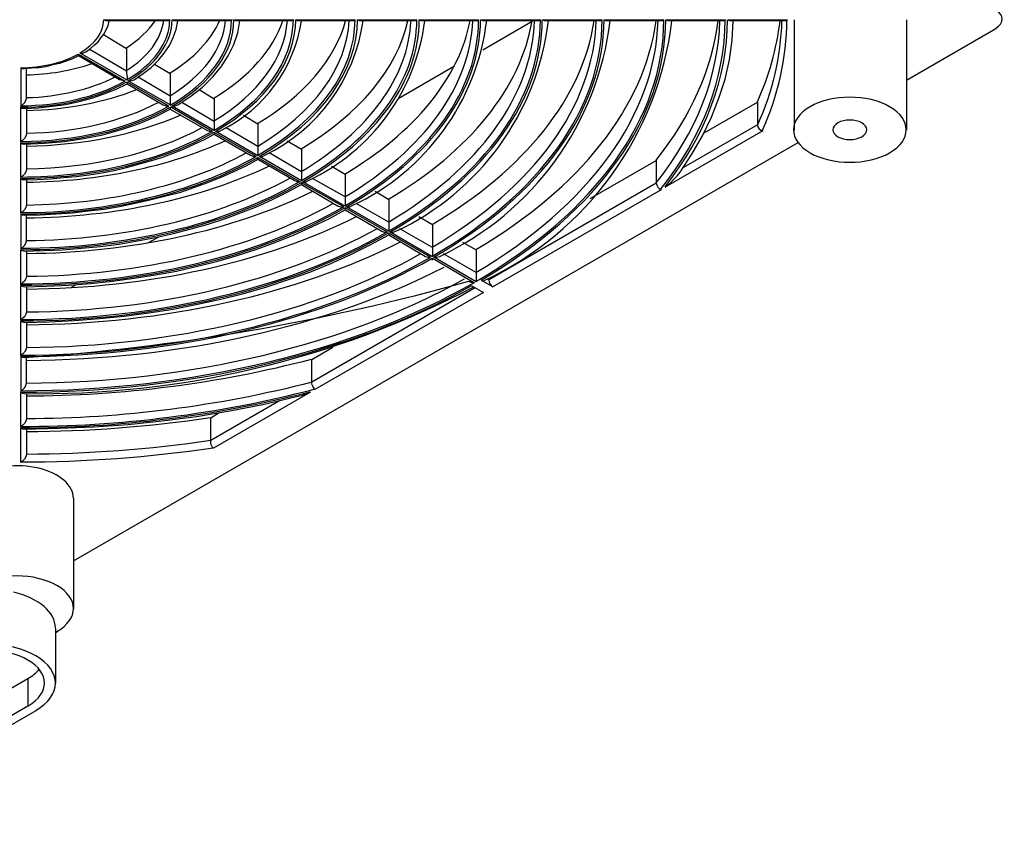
# Model space of a CAD drawing. Header units: millimetres. Extents: x 952 to 1780, y 444 to 1117.
# Tile 13 of 14: x 1662 to 1750, y 914 to 985. Entities that reach past the tile are written whole.
import ezdxf

# ---------------------------------------------------------------- set-up
doc = ezdxf.new("R2010")
doc.units = ezdxf.units.MM
doc.layers.add('PDF_Geometry', color=7, linetype='Continuous')

msp = doc.modelspace()

# ---------------------------------------------------------------- linework, layer by layer
at = {"layer": 'PDF_Geometry', "lineweight": -3}
for points in [[(1669.617, 984.158), (1671.692, 982.93), (1671.692, 980.897), (1671.692, 980.686), (1671.734, 980.432), (1671.734, 980.262), (1671.734, 980.093), (1667.543, 982.506), (1667.797, 982.506), (1668.051, 982.633), (1668.432, 982.887), (1668.813, 983.226), (1669.151, 983.522), (1669.405, 983.861), (1669.659, 984.2), (1669.871, 984.581), (1670.041, 984.962), (1670.125, 985.385)], [(1674.19, 981.533), (1675.587, 980.686), (1675.587, 978.653), (1675.587, 978.442), (1675.587, 978.188), (1675.587, 978.018), (1675.629, 977.849), (1671.861, 980.008), (1672.115, 980.051), (1672.369, 980.135), (1673.174, 980.686), (1673.893, 981.236), (1674.529, 981.871), (1675.037, 982.506), (1675.502, 983.184), (1675.841, 983.904), (1676.095, 984.623), (1676.264, 985.385)], [(1678.17, 979.246), (1679.482, 978.442), (1679.482, 976.409), (1679.482, 976.198), (1679.482, 975.944), (1679.482, 975.774), (1679.482, 975.605), (1675.756, 977.764), (1676.01, 977.807), (1676.264, 977.891), (1677.408, 978.653), (1678.466, 979.458), (1679.355, 980.347), (1680.117, 981.278), (1680.752, 982.252), (1681.261, 983.268), (1681.599, 984.327), (1681.769, 985.385)], [(1703.446, 982.803), (1707.85, 985.343)], [(1723.177, 975.393), (1727.919, 978.145), (1727.919, 976.113), (1727.961, 975.944), (1728.046, 975.774), (1728.215, 975.647), (1728.385, 975.563), (1719.705, 970.567), (1720.128, 970.905), (1720.509, 971.286), (1720.806, 971.583), (1721.017, 971.879), (1722.076, 973.488), (1723.007, 975.139), (1723.812, 976.79), (1724.489, 978.484), (1725.04, 980.178), (1725.421, 981.914), (1725.675, 983.65), (1725.759, 985.385)], [(1731.179, 985.47), (1731.179, 975.647)], [(1741.213, 985.47), (1741.213, 975.647)], [(1741.213, 980.093), (1749.173, 984.708)], [(1667.415, 982.252), (1667.415, 982.295), (1667.415, 982.422), (1671.565, 980.008), (1671.311, 980.051), (1671.057, 980.135), (1667.415, 982.252), (1666.865, 981.998), (1666.315, 981.787), (1665.722, 981.575), (1665.129, 981.448), (1664.494, 981.278), (1663.859, 981.194), (1663.224, 981.151), (1662.546, 981.109), (1662.419, 981.109), (1662.25, 981.194), (1662.25, 977.764), (1662.419, 977.891), (1662.589, 978.061), (1662.716, 978.272), (1662.758, 978.484), (1662.758, 981.109)], [(1671.692, 980.897), (1668.347, 982.845)], [(1695.952, 978.484), (1700.906, 981.363)], [(1675.587, 978.653), (1672.708, 980.347)], [(1662.758, 977.595), (1662.758, 975.309), (1662.716, 975.097), (1662.589, 974.885), (1662.419, 974.716), (1662.25, 974.589), (1662.25, 977.68), (1662.419, 977.595), (1662.546, 977.553), (1663.817, 977.637), (1665.044, 977.764), (1666.272, 977.934), (1667.458, 978.188), (1668.601, 978.484), (1669.702, 978.865), (1670.76, 979.289), (1671.734, 979.754), (1674.952, 977.891), (1675.206, 977.807), (1675.46, 977.764), (1671.734, 979.924), (1671.734, 979.797), (1671.734, 979.754)], [(1662.758, 974.419), (1662.758, 972.133), (1662.716, 971.921), (1662.589, 971.71), (1662.419, 971.54), (1662.25, 971.413), (1662.25, 974.504), (1662.419, 974.419), (1662.546, 974.377), (1664.367, 974.462), (1666.145, 974.631), (1667.881, 974.885), (1669.575, 975.224), (1671.226, 975.69), (1672.75, 976.198), (1674.232, 976.833), (1675.587, 977.51), (1678.847, 975.647), (1679.101, 975.52), (1679.355, 975.52), (1675.629, 977.68), (1675.587, 977.553), (1675.587, 977.51)], [(1679.482, 976.409), (1676.603, 978.103)], [(1662.758, 971.202), (1662.758, 968.958), (1662.716, 968.746), (1662.589, 968.534), (1662.419, 968.365), (1662.25, 968.238), (1662.25, 971.329), (1662.419, 971.244), (1662.546, 971.202), (1663.732, 971.244), (1664.875, 971.286), (1666.061, 971.413), (1667.204, 971.498), (1668.347, 971.667), (1669.49, 971.837), (1670.591, 972.048), (1671.692, 972.302), (1672.75, 972.599), (1673.809, 972.895), (1674.825, 973.192), (1675.841, 973.573), (1676.773, 973.954), (1677.704, 974.377), (1678.635, 974.801), (1679.482, 975.266), (1682.742, 973.403), (1682.996, 973.276), (1683.25, 973.276), (1679.482, 975.436), (1679.482, 975.309), (1679.482, 975.266)], [(1683.378, 974.165), (1680.498, 975.859)], [(1666.95, 937.245), (1731.56, 974.546)], [(1687.273, 971.921), (1684.394, 973.615)], [(1683.378, 973.022), (1683.378, 973.065), (1683.378, 973.192), (1687.146, 971.032), (1686.892, 971.032), (1686.638, 971.159), (1683.378, 973.022), (1682.319, 972.43), (1681.218, 971.921), (1680.075, 971.413), (1678.89, 970.948), (1677.662, 970.482), (1676.391, 970.059), (1675.079, 969.72), (1673.766, 969.381), (1672.454, 969.085), (1671.057, 968.788), (1669.702, 968.577), (1668.262, 968.407), (1666.865, 968.238), (1665.426, 968.153), (1663.986, 968.069), (1662.546, 968.026), (1662.419, 968.069), (1662.25, 968.153), (1662.25, 965.062), (1662.419, 965.189), (1662.589, 965.359), (1662.716, 965.571), (1662.758, 965.782), (1662.758, 968.026)], [(1662.758, 964.851), (1662.758, 962.607), (1662.716, 962.395), (1662.589, 962.183), (1662.419, 962.014), (1662.25, 961.887), (1662.25, 964.935), (1662.419, 964.893), (1662.546, 964.851), (1664.282, 964.893), (1665.976, 964.978), (1667.67, 965.105), (1669.363, 965.274), (1671.014, 965.486), (1672.666, 965.782), (1674.275, 966.079), (1675.883, 966.417), (1677.45, 966.841), (1678.974, 967.264), (1680.498, 967.772), (1681.938, 968.28), (1683.335, 968.831), (1684.69, 969.466), (1686.003, 970.101), (1687.273, 970.778), (1690.533, 968.873), (1690.745, 968.788), (1691.041, 968.788), (1687.273, 970.948), (1687.273, 970.821), (1687.273, 970.778)], [(1691.168, 969.677), (1688.247, 971.329)], [(1718.9, 970.905), (1703.955, 962.268), (1703.955, 962.437)], [(1695.063, 967.433), (1692.142, 969.085)], [(1662.758, 961.675), (1662.758, 959.431), (1662.716, 959.22), (1662.589, 959.008), (1662.419, 958.839), (1662.25, 958.711), (1662.25, 961.76), (1662.419, 961.718), (1662.546, 961.675), (1664.536, 961.718), (1666.526, 961.802), (1668.474, 961.972), (1670.422, 962.183), (1672.369, 962.437), (1674.275, 962.734), (1676.137, 963.072), (1678, 963.496), (1679.821, 963.962), (1681.557, 964.47), (1683.293, 965.02), (1684.986, 965.655), (1686.638, 966.29), (1688.204, 967.01), (1689.728, 967.73), (1691.168, 968.534), (1694.428, 966.629), (1694.64, 966.544), (1694.936, 966.544), (1691.168, 968.704), (1691.168, 968.577), (1691.168, 968.534)], [(1662.758, 958.5), (1662.758, 956.256), (1662.716, 956.044), (1662.589, 955.832), (1662.419, 955.663), (1662.25, 955.536), (1662.25, 958.584), (1662.419, 958.542), (1662.546, 958.5), (1664.79, 958.542), (1667.034, 958.669), (1669.278, 958.839), (1671.48, 959.05), (1673.682, 959.347), (1675.841, 959.685), (1678, 960.109), (1680.075, 960.574), (1682.15, 961.083), (1684.182, 961.675), (1686.13, 962.31), (1688.035, 962.988), (1689.898, 963.75), (1691.676, 964.554), (1693.412, 965.401), (1695.063, 966.29), (1698.323, 964.385), (1698.535, 964.3), (1698.789, 964.3), (1695.063, 966.46), (1695.063, 966.333), (1695.063, 966.29)], [(1698.958, 965.189), (1696.037, 966.841)], [(1673.639, 965.613), (1674.613, 966.163)], [(1702.854, 962.945), (1699.932, 964.597)], [(1666.696, 961.591), (1667.161, 961.845)], [(1702.473, 961.76), (1703.489, 961.167), (1688.458, 952.53), (1688.374, 952.657), (1688.289, 952.826), (1688.204, 952.996), (1688.204, 953.165), (1688.204, 955.197), (1690.067, 956.298)], [(1662.758, 948.973), (1662.758, 946.729), (1662.716, 946.518), (1662.589, 946.306), (1662.419, 946.137), (1662.25, 946.01), (1662.25, 949.058), (1662.419, 949.016), (1662.546, 948.973), (1665.68, 949.058), (1668.77, 949.185), (1671.819, 949.397), (1674.867, 949.735), (1677.916, 950.117), (1680.879, 950.625), (1683.843, 951.175), (1686.722, 951.852), (1687.357, 952.022), (1688.077, 952.276), (1679.44, 947.28), (1679.313, 947.407), (1679.228, 947.576), (1679.186, 947.788), (1679.186, 947.957), (1679.186, 949.99), (1679.948, 950.455)], [(1666.95, 942.792), (1666.95, 932.969)], [(1665.383, 926.322), (1665.383, 931.233)], [(1665.383, 930.852), (1665.51, 930.937)], [(1663.605, 923.866), (1645.907, 913.662), (1645.187, 914.043)]]:
    msp.add_lwpolyline(points, dxfattribs=at)
for points in [[(1675.291, 985.385), (1669.956, 985.385), (1669.829, 985.385), (1669.659, 985.47), (1675.587, 985.47), (1675.418, 985.385)], [(1680.795, 985.385), (1676.053, 985.385), (1675.926, 985.385), (1675.756, 985.47), (1681.091, 985.47), (1680.922, 985.385)], [(1686.299, 985.385), (1681.557, 985.385), (1681.43, 985.385), (1681.261, 985.47), (1686.595, 985.47), (1686.426, 985.385)], [(1691.803, 985.385), (1687.061, 985.385), (1686.934, 985.385), (1686.765, 985.47), (1692.057, 985.47), (1691.93, 985.385)], [(1697.307, 985.385), (1692.565, 985.385), (1692.438, 985.385), (1692.269, 985.47), (1697.561, 985.47), (1697.434, 985.385)], [(1702.811, 985.385), (1698.069, 985.385), (1697.942, 985.385), (1697.773, 985.47), (1703.065, 985.47), (1702.938, 985.385)], [(1708.273, 985.385), (1703.574, 985.385), (1703.446, 985.385), (1703.277, 985.47), (1708.57, 985.47), (1708.443, 985.385)], [(1713.777, 985.385), (1709.078, 985.385), (1708.951, 985.385), (1708.781, 985.47), (1714.074, 985.47), (1713.947, 985.385)], [(1719.281, 985.385), (1714.582, 985.385), (1714.412, 985.385), (1714.285, 985.47), (1719.578, 985.47), (1719.451, 985.385)], [(1724.786, 985.385), (1720.086, 985.385), (1719.917, 985.385), (1719.79, 985.47), (1725.082, 985.47), (1724.955, 985.385)], [(1730.29, 985.385), (1725.59, 985.385), (1725.421, 985.385), (1725.294, 985.47), (1730.586, 985.47), (1730.459, 985.385)], [(1645.187, 914.043), (1645.187, 916.499), (1662.885, 926.745), (1662.885, 924.289)]]:
    msp.add_lwpolyline(points, close=True, dxfattribs=at)
for points in [[(1682.107, 976.96), (1683.378, 976.198), (1683.378, 974.165), (1683.378, 973.954), (1683.378, 973.7), (1683.378, 973.488), (1683.378, 973.361), (1679.652, 975.52), (1679.906, 975.52), (1680.16, 975.647, 0.245602), (1687.273, 985.385)], [(1686.003, 974.674), (1687.273, 973.954), (1687.273, 971.921), (1687.273, 971.71), (1687.273, 971.456), (1687.273, 971.244), (1687.273, 971.117), (1683.547, 973.276), (1683.801, 973.276), (1684.013, 973.403, 0.248968), (1692.777, 985.385)], [(1689.94, 972.43), (1691.168, 971.71), (1691.168, 969.677), (1691.168, 969.466), (1691.168, 969.212), (1691.168, 969), (1691.168, 968.873), (1687.4, 971.032), (1687.696, 971.032), (1687.908, 971.159, 0.256527), (1698.281, 985.385)], [(1693.835, 970.186), (1695.063, 969.466), (1695.063, 967.433), (1695.063, 967.222), (1695.063, 966.968), (1695.063, 966.756), (1695.063, 966.629), (1691.295, 968.788), (1691.591, 968.788), (1691.803, 968.915, 0.258547), (1703.785, 985.385)], [(1697.731, 967.942), (1698.958, 967.222), (1698.958, 965.189), (1698.958, 964.978), (1698.958, 964.724), (1698.958, 964.512), (1698.958, 964.343), (1695.19, 966.544), (1695.444, 966.544), (1695.698, 966.629, 0.258774), (1709.289, 985.385)], [(1701.626, 965.655), (1702.854, 964.978), (1702.854, 962.945), (1702.854, 962.691), (1702.854, 962.48), (1702.854, 962.268), (1702.854, 962.099), (1699.086, 964.3), (1699.34, 964.3), (1699.594, 964.385, 0.258321), (1714.793, 985.385)], [(1713.015, 969.55), (1718.9, 972.938), (1718.9, 970.905), (1718.943, 970.736), (1719.027, 970.567), (1719.154, 970.44), (1719.324, 970.313), (1704.336, 961.675), (1703.319, 962.226), (1703.489, 962.183), (1703.574, 962.226, 0.25823), (1720.298, 985.385)], [(1730.071, 985.4, -0.099959), (1727.919, 976.113), (1721.314, 972.302)], [(1698.958, 964.046), (1698.958, 964.089), (1698.958, 964.216), (1702.684, 962.014), (1702.43, 962.056), (1702.176, 962.141, -0.051509), (1662.546, 955.324), (1662.419, 955.367), (1662.25, 955.409), (1662.25, 952.361), (1662.419, 952.488), (1662.589, 952.657), (1662.716, 952.869), (1662.758, 953.08), (1662.758, 955.324)], [(1662.758, 952.149), (1662.758, 949.905), (1662.716, 949.693), (1662.589, 949.481), (1662.419, 949.312), (1662.25, 949.185), (1662.25, 952.234), (1662.419, 952.191), (1662.546, 952.149, 0.125065), (1702.642, 961.675)], [(1702.769, 961.591), (1688.204, 953.165, -0.062927), (1662.743, 949.907)], [(1685.325, 951.514), (1679.186, 947.957, -0.035687), (1662.743, 946.731)]]:
    msp.add_lwpolyline(points, format="xyb", dxfattribs=at)
for centre, radius, start, end in [((1705.624, 988.277), 24.476, 335.61879, 353.22244), ((1706.459, 985.658), 24.085, 335.25671, 359.56866), ((1662.303, 1000.971), 20.409, 271.23559, 288.02582), ((1662.476, 1054.194), 102.255, 270.14968, 284.55254), ((1662.456, 1052.397), 103.17, 269.88351, 284.59015), ((1662.44, 1052.825), 103.725, 269.89361, 284.29092), ((1662.223, 1064.125), 115.363, 270.25854, 278.434), ((1662.216, 1062.307), 116.255, 270.01304, 278.49666)]:
    msp.add_arc(centre, radius, start, end, dxfattribs=at)
for points in [[(1749.135, 984.71), (1749.92, 985.165), (1749.92, 985.902), (1749.135, 986.357)], [(1667.529, 982.506), (1668.871, 983.302), (1669.633, 984.365), (1669.659, 985.476)], [(1671.674, 980.953), (1673.614, 982.18), (1674.785, 983.745), (1675, 985.4)], [(1671.674, 982.985), (1672.785, 983.687), (1673.651, 984.506), (1674.226, 985.396)], [(1671.69, 980.111), (1674.136, 981.542), (1675.518, 983.467), (1675.544, 985.476)], [(1671.84, 980.021), (1674.325, 981.476), (1675.73, 983.433), (1675.756, 985.476)], [(1675.57, 978.706), (1678.536, 980.531), (1680.288, 982.902), (1680.515, 985.4)], [(1675.57, 980.738), (1677.701, 982.05), (1679.219, 983.652), (1679.982, 985.395)], [(1675.582, 977.865), (1679.06, 979.892), (1681.023, 982.624), (1681.049, 985.476)], [(1675.733, 977.776), (1679.25, 979.827), (1681.234, 982.591), (1681.26, 985.475)], [(1679.464, 976.46), (1683.459, 978.882), (1685.791, 982.059), (1686.025, 985.4)], [(1679.464, 978.492), (1682.619, 980.405), (1684.755, 982.801), (1685.617, 985.394)], [(1679.475, 975.62), (1683.984, 978.243), (1686.526, 981.782), (1686.553, 985.476)], [(1679.623, 975.53), (1684.174, 978.176), (1686.738, 981.749), (1686.764, 985.476)], [(1683.357, 974.185), (1688.382, 977.211), (1691.295, 981.205), (1691.533, 985.398)], [(1683.357, 976.217), (1687.539, 978.735), (1690.278, 981.937), (1691.202, 985.387)], [(1683.367, 973.375), (1688.909, 976.593), (1692.031, 980.94), (1692.057, 985.476)], [(1683.517, 973.285), (1689.098, 976.527), (1692.242, 980.906), (1692.269, 985.475)], [(1687.249, 971.938), (1693.306, 975.561), (1696.798, 980.362), (1697.04, 985.398)], [(1687.249, 973.97), (1692.459, 977.087), (1695.795, 981.09), (1696.762, 985.387)], [(1687.257, 971.128), (1693.833, 974.942), (1697.535, 980.098), (1697.561, 985.477)], [(1687.408, 971.039), (1694.022, 974.876), (1697.747, 980.064), (1697.773, 985.476)], [(1691.142, 969.693), (1698.23, 973.912), (1702.303, 979.521), (1702.546, 985.4)], [(1691.142, 971.725), (1697.38, 975.439), (1701.307, 980.244), (1702.306, 985.387)], [(1691.152, 968.885), (1698.757, 973.293), (1703.038, 979.255), (1703.065, 985.475)], [(1691.269, 968.793), (1698.909, 973.227), (1703.209, 979.222), (1703.235, 985.477)], [(1695.033, 967.447), (1703.153, 972.261), (1707.806, 978.677), (1708.051, 985.398)], [(1695.033, 969.479), (1702.302, 973.789), (1706.818, 979.399), (1707.84, 985.387)], [(1695.041, 966.637), (1703.681, 971.642), (1708.544, 978.414), (1708.569, 985.477)], [(1695.161, 966.548), (1703.833, 971.577), (1708.713, 978.38), (1708.739, 985.477)], [(1698.927, 965.202), (1708.078, 970.613), (1713.311, 977.836), (1713.557, 985.399)], [(1698.927, 967.234), (1707.225, 972.141), (1712.328, 978.555), (1713.368, 985.387)], [(1698.934, 964.393), (1708.606, 969.993), (1714.047, 977.571), (1714.074, 985.476)], [(1699.054, 964.303), (1708.757, 969.927), (1714.217, 977.538), (1714.243, 985.476)], [(1702.819, 962.956), (1713.002, 968.963), (1718.815, 976.994), (1719.062, 985.399)], [(1702.819, 964.988), (1712.148, 970.491), (1717.836, 977.711), (1718.891, 985.388)], [(1702.826, 962.147), (1713.53, 968.343), (1719.552, 976.729), (1719.578, 985.476)], [(1703.299, 962.264), (1713.818, 968.466), (1719.721, 976.796), (1719.747, 985.476)], [(1718.891, 970.928), (1722.5, 975.473), (1724.433, 980.401), (1724.567, 985.401)], [(1718.891, 972.96), (1722.003, 976.879), (1723.873, 981.089), (1724.411, 985.389)], [(1719.276, 970.351), (1723.059, 975.095), (1725.025, 980.253), (1725.04, 985.474)], [(1719.692, 970.581), (1723.342, 975.264), (1725.237, 980.339), (1725.251, 985.474)], [(1662.244, 981.194), (1664.168, 981.209), (1666.009, 981.649), (1667.387, 982.424)], [(1662.743, 978.534), (1665.675, 978.613), (1668.472, 979.266), (1670.672, 980.384)], [(1662.244, 977.807), (1665.729, 977.822), (1669.066, 978.619), (1671.549, 980.029)], [(1662.245, 977.68), (1665.785, 977.695), (1669.176, 978.505), (1671.698, 979.939)], [(1662.744, 977.389), (1666.274, 977.455), (1669.697, 978.106), (1672.603, 979.264)], [(1739.702, 977.719), (1737.742, 978.852), (1734.565, 978.852), (1732.606, 977.719)], [(1662.244, 974.631), (1667.189, 974.646), (1671.926, 975.778), (1675.441, 977.784)], [(1662.245, 974.504), (1667.245, 974.52), (1672.036, 975.664), (1675.59, 977.694)], [(1662.744, 975.357), (1667.135, 975.439), (1671.329, 976.425), (1674.569, 978.135)], [(1732.606, 977.719), (1730.647, 976.587), (1730.647, 974.75), (1732.606, 973.618)], [(1739.702, 973.618), (1741.661, 974.75), (1741.661, 976.587), (1739.702, 977.719)], [(1662.745, 974.212), (1667.734, 974.284), (1672.559, 975.256), (1676.543, 976.99)], [(1662.745, 972.18), (1668.595, 972.265), (1674.189, 973.584), (1678.465, 975.889)], [(1735.091, 976.282), (1734.504, 975.943), (1734.504, 975.394), (1735.091, 975.055)], [(1737.217, 976.282), (1736.63, 976.621), (1735.678, 976.621), (1735.091, 976.282)], [(1737.217, 975.055), (1737.804, 975.394), (1737.804, 975.943), (1737.217, 976.282)], [(1662.243, 971.329), (1668.704, 971.344), (1674.896, 972.824), (1679.483, 975.449)], [(1662.245, 971.456), (1668.649, 971.471), (1674.786, 972.937), (1679.333, 975.538)], [(1735.091, 975.055), (1735.678, 974.716), (1736.63, 974.716), (1737.217, 975.055)], [(1662.745, 970.994), (1669.193, 971.07), (1675.42, 972.37), (1680.465, 974.693)], [(1662.245, 968.28), (1670.108, 968.296), (1677.646, 970.096), (1683.225, 973.293)], [(1662.745, 968.961), (1670.055, 969.048), (1677.048, 970.706), (1682.359, 973.612)], [(1732.606, 973.618), (1734.565, 972.485), (1737.742, 972.485), (1739.702, 973.618)], [(1662.245, 968.153), (1670.165, 968.169), (1677.755, 969.983), (1683.374, 973.203)], [(1662.743, 967.817), (1670.652, 967.896), (1678.28, 969.524), (1684.378, 972.436)], [(1662.243, 965.105), (1671.568, 965.12), (1680.506, 967.255), (1687.118, 971.048)], [(1662.243, 964.978), (1671.624, 964.993), (1680.616, 967.142), (1687.267, 970.958)], [(1662.743, 965.785), (1671.514, 965.872), (1679.907, 967.864), (1686.252, 971.365)], [(1662.745, 964.642), (1672.112, 964.722), (1681.14, 966.68), (1688.285, 970.182)], [(1662.745, 962.609), (1672.975, 962.697), (1682.767, 965.024), (1690.145, 969.12)], [(1662.242, 961.929), (1673.026, 961.944), (1683.363, 964.414), (1691.008, 968.801)], [(1662.243, 961.802), (1673.072, 961.817), (1683.454, 964.301), (1691.13, 968.713)], [(1662.743, 961.466), (1673.571, 961.547), (1684.001, 963.837), (1692.189, 967.93)], [(1662.242, 958.754), (1674.487, 958.769), (1686.226, 961.574), (1694.903, 966.558)], [(1662.242, 958.627), (1674.532, 958.642), (1686.314, 961.46), (1695.022, 966.468)], [(1662.743, 959.434), (1674.434, 959.522), (1685.627, 962.183), (1694.038, 966.874)], [(1662.746, 958.29), (1675.031, 958.373), (1686.859, 960.994), (1696.088, 965.679)], [(1662.746, 956.258), (1675.895, 956.347), (1688.485, 959.342), (1697.928, 964.627)], [(1662.244, 955.578), (1675.947, 955.594), (1689.085, 958.733), (1698.793, 964.311)], [(1662.244, 955.451), (1675.992, 955.467), (1689.173, 958.619), (1698.913, 964.221)], [(1662.745, 955.114), (1676.49, 955.198), (1689.719, 958.152), (1699.987, 963.429)], [(1662.243, 952.403), (1677.407, 952.418), (1691.945, 955.892), (1702.686, 962.066)], [(1662.745, 953.082), (1677.354, 953.171), (1691.345, 956.501), (1701.821, 962.382)], [(1703.974, 962.278), (1703.976, 962.06), (1704.13, 961.793), (1704.318, 961.682)], [(1662.244, 952.276), (1677.278, 952.291), (1691.706, 955.699), (1702.448, 961.772)], [(1663.853, 945.492), (1661.978, 945.941), (1659.82, 945.693), (1658.385, 944.864)], [(1666.95, 942.813), (1666.95, 943.986), (1665.727, 945.044), (1663.853, 945.492)], [(1665.48, 935.041), (1663.521, 936.174), (1660.344, 936.174), (1658.385, 935.041)], [(1665.48, 930.939), (1667.44, 932.072), (1667.44, 933.908), (1665.48, 935.041)], [(1665.341, 931.254), (1665.341, 932.65), (1663.881, 933.908), (1661.642, 934.442)], [(1663.586, 928.783), (1661.246, 930.13), (1657.453, 930.13), (1655.113, 928.783)], [(1662.898, 928.394), (1660.938, 929.526), (1657.761, 929.526), (1655.802, 928.394)], [(1663.586, 923.903), (1665.926, 925.25), (1665.926, 927.435), (1663.586, 928.783)], [(1662.898, 924.292), (1664.857, 925.425), (1664.857, 927.261), (1662.898, 928.394)], [(1662.898, 926.748), (1663.309, 926.986), (1663.646, 927.263), (1663.893, 927.568)]]:
    msp.add_open_spline(points, degree=3, dxfattribs=at)

doc.saveas('drawing.dxf')
